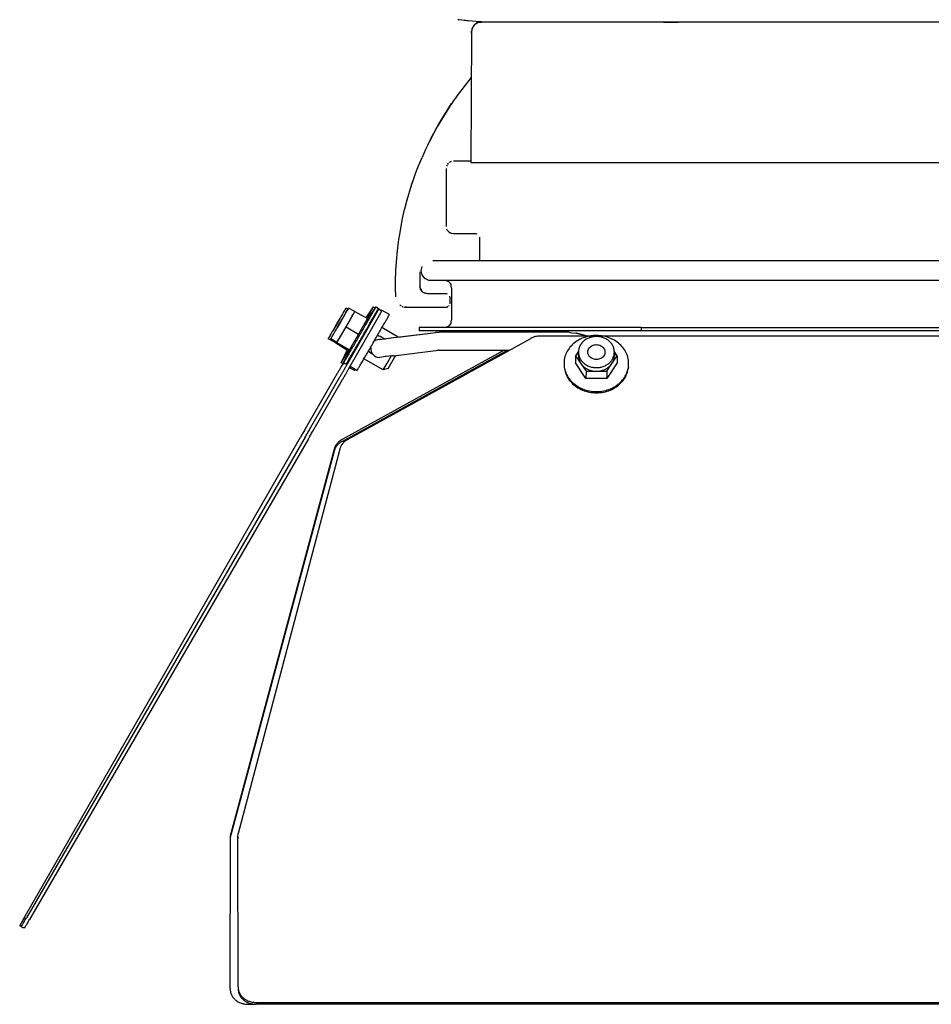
# Model space of a CAD drawing. Header units: millimetres. Extents: x -283 to 284, y -510 to 253.
# Tile 1 of 13: x -283 to -29, y -510 to -236. Entities that reach past the tile are written whole.
import ezdxf

# ---------------------------------------------------------------- set-up
doc = ezdxf.new("R2010")
doc.units = ezdxf.units.MM

msp = doc.modelspace()

# ---------------------------------------------------------------- linework, layer by layer
at = {"color": 7, "linetype": 'Continuous'}
for p, q in [((-161.12, -235.81), (-160.76, -235.93)), ((-159.97, -236.09), (-160.76, -235.93)), ((-159.34, -236.2), (-159.97, -236.09)), ((-158.81, -236.19), (-159.34, -236.2)), ((-158.59, -236.21), (-158.81, -236.19)), ((-158.4, -236.22), (-158.59, -236.21)), ((-158.18, -236.25), (-158.4, -236.22)), ((-156.02, -236.47), (-158.18, -236.25)), ((-156.91, -238.02), (-157.18, -238.75)), ((-156.91, -238.02), (-157.18, -238.75)), ((-157.1, -238.52), (-156.91, -238.02)), ((-157.1, -238.52), (-156.91, -238.02)), ((-156.8, -237.83), (-156.91, -238.02)), ((-156.8, -237.83), (-156.91, -238.02)), ((-156.52, -237.45), (-156.8, -237.83)), ((-156.52, -237.45), (-156.8, -237.83)), ((-156.08, -237.04), (-156.52, -237.45)), ((-156.08, -237.04), (-156.52, -237.45)), ((-156.08, -237.04), (-155.46, -236.76)), ((-155.46, -236.76), (-156.08, -237.04)), ((-156.08, -237.04), (-155.46, -236.76)), ((-155.46, -236.76), (-156.08, -237.04)), ((-155.1, -236.54), (-156.02, -236.47)), ((-155.87, -236.59), (-155.3, -236.6)), ((-154.8, -236.6), (-155.46, -236.76)), ((-154.8, -236.6), (-155.46, -236.76)), ((-154.45, -236.6), (-155.3, -236.6)), ((-155.3, -236.6), (-154.45, -236.6)), ((-154.6, -236.56), (-155.1, -236.54)), ((-19.78, -236.6), (-154.8, -236.6)), ((-19.78, -236.6), (-154.8, -236.6)), ((-154.11, -236.58), (-154.6, -236.56)), ((-153.11, -236.6), (-154.11, -236.58)), ((-103.86, -236.6), (-103.3, -236.59)), ((-103.3, -236.59), (-102.39, -236.59)), ((-102.39, -236.59), (-99.83, -236.6)), ((-157.29, -239.59), (-157.42, -275.6)), ((-157.29, -239.59), (-157.42, -275.6)), ((-157.26, -239.16), (-157.29, -239.59)), ((-157.29, -239.59), (-157.26, -239.16)), ((-157.26, -239.16), (-157.29, -239.59)), ((-157.29, -239.59), (-157.26, -239.16)), ((-157.23, -238.98), (-157.26, -239.16)), ((-157.23, -238.98), (-157.26, -239.16)), ((-157.18, -238.75), (-157.23, -238.98)), ((-157.18, -238.75), (-157.23, -238.98)), ((-161.47, -257.36), (-157.33, -252.06)), ((-161.47, -257.36), (-157.33, -252.06)), ((-166.01, -264.33), (-162.81, -259.27)), ((-162.81, -259.27), (-166.01, -264.33)), ((-167.19, -266.41), (-166.34, -264.9)), ((-166.34, -264.9), (-167.19, -266.41)), ((-166.34, -264.9), (-166.01, -264.33)), ((-166.01, -264.33), (-166.34, -264.9)), ((-168.46, -268.78), (-168.12, -268.13)), ((-168.46, -268.78), (-168.12, -268.13)), ((-168.12, -268.13), (-167.76, -267.46)), ((-168.12, -268.13), (-167.76, -267.46)), ((-167.76, -267.46), (-167.19, -266.41)), ((-167.19, -266.41), (-167.76, -267.46)), ((-169.47, -270.81), (-169.53, -270.94)), ((-169.47, -270.81), (-169.53, -270.94)), ((-169.47, -270.81), (-169.53, -270.94)), ((-169.47, -270.81), (-169.53, -270.94)), ((-168.46, -268.78), (-169.47, -270.81)), ((-168.46, -268.78), (-169.47, -270.81)), ((-172.02, -276.61), (-171.03, -274.24)), ((-172.02, -276.61), (-171.03, -274.24)), ((-164.09, -276.43), (-164.2, -276.68)), ((-164.09, -276.43), (-164.2, -276.68)), ((-164.09, -276.43), (-164.2, -276.68)), ((-164.09, -276.43), (-164.2, -276.68)), ((-163.92, -276.12), (-163.71, -275.89)), ((-163.71, -275.89), (-163.92, -276.12)), ((-163.92, -276.12), (-163.71, -275.89)), ((-163.71, -275.89), (-163.92, -276.12)), ((-163.17, -275.5), (-163.41, -275.64)), ((-163.17, -275.5), (-163.41, -275.64)), ((-162.92, -275.4), (-163.17, -275.5)), ((-157.42, -275.3), (-162.3, -275.3)), ((-157.42, -275.3), (-162.3, -275.3)), ((-157.42, -275.6), (-23.77, -275.6)), ((-157.42, -275.6), (-23.77, -275.6)), ((-173.33, -280.13), (-172.93, -279)), ((-173.33, -280.13), (-172.93, -279)), ((-172.93, -279), (-172.53, -277.94)), ((-172.93, -279), (-172.53, -277.94)), ((-172.53, -277.94), (-172.02, -276.61)), ((-172.53, -277.94), (-172.02, -276.61)), ((-164.3, -277.3), (-164.3, -293.4)), ((-164.3, -277.3), (-164.3, -293.4)), ((-174.54, -283.82), (-173.77, -281.4)), ((-174.54, -283.82), (-173.77, -281.4)), ((-174.54, -283.82), (-173.86, -281.67)), ((-174.54, -283.82), (-173.86, -281.67)), ((-173.86, -281.67), (-173.45, -280.47)), ((-173.86, -281.67), (-173.45, -280.47)), ((-173.77, -281.4), (-173.33, -280.13)), ((-173.77, -281.4), (-173.33, -280.13)), ((-173.45, -280.47), (-173.33, -280.13)), ((-173.45, -280.47), (-173.33, -280.13)), ((-175.24, -286.26), (-174.63, -284.15)), ((-175.24, -286.26), (-174.63, -284.15)), ((-174.63, -284.15), (-174.54, -283.82)), ((-174.63, -284.15), (-174.54, -283.82)), ((-174.63, -284.15), (-174.54, -283.82)), ((-174.63, -284.15), (-174.54, -283.82)), ((-175.81, -288.49), (-175.29, -286.44)), ((-175.81, -288.49), (-175.29, -286.44)), ((-175.29, -286.44), (-175.24, -286.26)), ((-175.29, -286.44), (-175.24, -286.26)), ((-176.44, -291.24), (-175.87, -288.72)), ((-176.44, -291.24), (-175.87, -288.72)), ((-175.87, -288.72), (-175.81, -288.49)), ((-175.87, -288.72), (-175.81, -288.49)), ((-175.87, -288.72), (-175.81, -288.49)), ((-175.87, -288.72), (-175.81, -288.49)), ((-177.34, -296.12), (-176.44, -291.24)), ((-177.34, -296.12), (-176.44, -291.24)), ((-163.92, -294.58), (-164.15, -294.16)), ((-163.92, -294.58), (-164.15, -294.16)), ((-163.48, -295.02), (-163.07, -295.24)), ((-163.48, -295.02), (-163.07, -295.24)), ((-163.07, -295.24), (-162.92, -295.3)), ((-163.07, -295.24), (-162.92, -295.3)), ((-162.92, -295.3), (-162.3, -295.4)), ((-162.92, -295.3), (-162.3, -295.4)), ((-162.3, -295.4), (-156.1, -295.4)), ((-162.3, -295.4), (-156.1, -295.4)), ((-156.1, -295.4), (-155.81, -295.44)), ((-156.1, -295.4), (-155.81, -295.44)), ((-156.1, -295.4), (-155.81, -295.44)), ((-156.1, -295.4), (-155.81, -295.44)), ((-177.69, -298.57), (-177.49, -297.1)), ((-177.69, -298.57), (-177.49, -297.1)), ((-177.49, -297.1), (-177.34, -296.12)), ((-177.49, -297.1), (-177.34, -296.12)), ((-155.1, -296.4), (-155.1, -303)), ((-155.1, -296.4), (-155.1, -303)), ((-178.16, -303.26), (-177.96, -301.01)), ((-178.16, -303.26), (-177.96, -301.01)), ((-177.96, -301.01), (-177.69, -298.57)), ((-177.96, -301.01), (-177.69, -298.57)), ((-178.3, -305.62), (-178.17, -303.43)), ((-178.3, -305.62), (-178.17, -303.43)), ((-178.17, -303.43), (-178.16, -303.26)), ((-178.17, -303.43), (-178.16, -303.26)), ((-18.71, -302.98), (-168.05, -302.98)), ((-178.39, -308.24), (-178.31, -305.84)), ((-178.39, -308.24), (-178.31, -305.84)), ((-178.31, -305.84), (-178.3, -305.62)), ((-178.31, -305.84), (-178.3, -305.62)), ((-171.6, -306), (-171.6, -310.1)), ((-171.6, -306), (-171.6, -310.1)), ((-171.3, -305.73), (-171.03, -304.54)), ((-171.03, -306.92), (-171.3, -305.73)), ((-178.4, -309.34), (-178.39, -308.24)), ((-178.4, -309.34), (-178.39, -308.24)), ((-178.4, -310.63), (-178.4, -309.34)), ((-178.4, -310.63), (-178.4, -309.34)), ((-170.26, -307.88), (-171.03, -306.92)), ((-169.16, -308.41), (-170.26, -307.88)), ((-168.55, -308.48), (-169.16, -308.41)), ((-18.71, -308.48), (-168.55, -308.48)), ((-164.03, -308.63), (-164.47, -308.5)), ((-163.57, -308.83), (-164.03, -308.63)), ((-163.13, -309.31), (-163.57, -308.83)), ((-162.94, -309.55), (-163.13, -309.31)), ((-178.35, -313), (-178.4, -310.63)), ((-178.35, -313), (-178.4, -310.63)), ((-171.6, -310.1), (-171.51, -310.68)), ((-171.5, -310.72), (-171.6, -310.1)), ((-171.51, -310.68), (-171.22, -311.28)), ((-171.44, -310.87), (-171.5, -310.72)), ((-171.44, -310.87), (-171.33, -311.08)), ((-171.22, -311.28), (-171.44, -310.87)), ((-171.33, -311.08), (-171.44, -310.87)), ((-171.01, -311.51), (-171.22, -311.28)), ((-171.01, -311.51), (-171.22, -311.28)), ((-170.71, -311.76), (-171.01, -311.51)), ((-170.71, -311.76), (-171.01, -311.51)), ((-170.18, -312.01), (-170.71, -311.76)), ((-170.37, -311.95), (-170.71, -311.76)), ((-170.18, -312.01), (-170.71, -311.76)), ((-170.37, -311.95), (-170.71, -311.76)), ((-170.18, -312.01), (-170.37, -311.95)), ((-170.18, -312.01), (-170.37, -311.95)), ((-169.99, -312.06), (-170.18, -312.01)), ((-169.99, -312.06), (-170.18, -312.01)), ((-169.6, -312.1), (-169.99, -312.06)), ((-169.6, -312.1), (-169.99, -312.06)), ((-169.6, -312.1), (-164.3, -312.1)), ((-169.6, -312.1), (-164.3, -312.1)), ((-164.3, -312.1), (-164.01, -312.14)), ((-164.3, -312.1), (-164.01, -312.14)), ((-162.89, -309.99), (-162.94, -309.55)), ((-162.8, -310.48), (-162.89, -309.99)), ((-162.8, -310.48), (-162.8, -319.48)), ((-163.3, -313.1), (-163.34, -312.81)), ((-163.3, -313.1), (-163.34, -312.81)), ((-163.3, -313.1), (-163.3, -314.9)), ((-163.3, -313.1), (-163.3, -314.9)), ((-191.6, -316.33), (-192.18, -316.15)), ((-189.68, -317.03), (-191.48, -316.15)), ((-190.92, -319.19), (-189.68, -317.03)), ((-189.68, -317.03), (-186.21, -319.03)), ((-187.05, -320.48), (-183.83, -315.79)), ((-186.6, -318.81), (-184.53, -315.79)), ((-184.53, -315.79), (-184.06, -316.11)), ((-183.83, -315.79), (-183.17, -316.24)), ((-183.02, -316.36), (-183.24, -316.36)), ((-183.02, -316.36), (-182.21, -316.97)), ((-180.11, -317.94), (-182.28, -316.69)), ((-177.24, -315.23), (-177.03, -315.38)), ((-177.24, -315.23), (-177.03, -315.38)), ((-177.03, -315.38), (-176.85, -315.48)), ((-177.03, -315.38), (-176.85, -315.48)), ((-176.51, -315.66), (-176.37, -315.72)), ((-176.51, -315.66), (-176.37, -315.72)), ((-176.23, -315.77), (-175.95, -315.84)), ((-176.23, -315.77), (-175.95, -315.84)), ((-175.95, -315.84), (-175.76, -315.87)), ((-175.95, -315.84), (-175.76, -315.87)), ((-175.76, -315.87), (-175.35, -315.9)), ((-175.35, -315.9), (-175.76, -315.87)), ((-175.76, -315.87), (-175.35, -315.9)), ((-175.35, -315.9), (-175.76, -315.87)), ((-175.35, -315.9), (-164.3, -315.9)), ((-175.35, -315.9), (-164.3, -315.9)), ((-164.3, -315.9), (-164.01, -315.86)), ((-164.3, -315.9), (-164.01, -315.86)), ((-163.74, -315.73), (-164.01, -315.86)), ((-163.74, -315.73), (-164.01, -315.86)), ((-163.47, -315.46), (-163.38, -315.28)), ((-163.47, -315.46), (-163.38, -315.28)), ((-183.74, -317.63), (-192.21, -332.41)), ((-192.16, -321.36), (-190.92, -319.19)), ((-191.34, -332.91), (-182.87, -318.13)), ((-186.21, -319.03), (-188.7, -323.36)), ((-186.34, -318.96), (-185.83, -318.07)), ((-162.94, -320.41), (-162.89, -319.97)), ((-162.89, -319.97), (-162.8, -319.48)), ((-193.42, -323.52), (-192.16, -321.36)), ((-192.16, -321.36), (-188.7, -323.36)), ((-177.63, -324.19), (-182.18, -321.56)), ((-179.61, -324.44), (-167.17, -322.92)), ((-177.63, -324.19), (-167.17, -322.92)), ((-110.06, -321.48), (-171.8, -321.48)), ((-171.8, -321.48), (-171.8, -322.48)), ((-110.06, -322.48), (-171.8, -322.48)), ((-166.58, -322.93), (-167.17, -322.92)), ((-166.23, -322.86), (-166.58, -322.93)), ((-130.14, -322.85), (-166.23, -322.86)), ((-164.77, -321.48), (-164.47, -321.47)), ((-164.47, -321.47), (-163.57, -321.13)), ((-163.57, -321.13), (-162.94, -320.41)), ((-130.14, -322.85), (-129.4, -322.99)), ((-129.4, -322.99), (-128.05, -323.12)), ((-110.06, -321.48), (-110.06, -322.48)), ((-110.06, -321.48), (111.46, -321.48)), ((111.46, -322.48), (-110.06, -322.48)), ((-195.32, -325.58), (-197.12, -324.69)), ((-194.69, -325.69), (-196.42, -324.69)), ((-195.32, -325.58), (-195.2, -325.39)), ((-195.32, -325.58), (-195.2, -325.39)), ((-195.32, -325.58), (-191.91, -327.69)), ((-195.32, -325.58), (-191.91, -327.69)), ((-194.69, -325.69), (-193.42, -323.52)), ((-194.69, -325.69), (-191.21, -327.69)), ((-194.69, -325.69), (-191.21, -327.69)), ((-191.73, -352.7), (-140.82, -324.57)), ((-188.7, -323.36), (-191.21, -327.69)), ((-183.44, -323.75), (-183.09, -323.81)), ((-183.09, -323.81), (-183.44, -323.75)), ((-183.09, -323.81), (-182.51, -323.9)), ((-182.45, -324.08), (-183.09, -323.81)), ((-182.79, -324.87), (-181.59, -324.72)), ((-182.32, -324.89), (-182.79, -324.87)), ((-182.51, -323.9), (-182.45, -324.08)), ((-181.5, -324.63), (-182.45, -324.08)), ((-181.5, -324.63), (-182.45, -324.08)), ((-181.59, -324.72), (-180.3, -324.53)), ((-181.5, -324.63), (-181.22, -324.67)), ((-180.3, -324.53), (-179.61, -324.44)), ((-179.78, -324.47), (-179.61, -324.44)), ((-123.81, -323.89), (-138.13, -323.89)), ((-128.05, -323.12), (-125.05, -323.89)), ((-125.05, -323.89), (-128.05, -323.12)), ((-125.11, -323.88), (-124.01, -323.75)), ((-124.01, -323.75), (-123.3, -323.83)), ((124.19, -323.89), (-121.37, -323.89)), ((-193.53, -331.38), (-191.65, -327.45)), ((-148.2, -327.85), (-193.28, -352.7)), ((-193.27, -353.2), (-147.29, -327.85)), ((-192.84, -331.38), (-190.38, -326.25)), ((-192.19, -329.09), (-191.34, -327.63)), ((-191.74, -327.4), (-191.91, -327.69)), ((-185.69, -328.31), (-185.92, -328.04)), ((-185.14, -328.73), (-185.69, -328.31)), ((-185.29, -327.13), (-185.24, -326.87)), ((-179, -329.4), (-166.49, -327.85)), ((-166.72, -327.7), (-166.16, -327.85)), ((-166.3, -327.86), (-166.49, -327.85)), ((-166.16, -327.85), (-166.3, -327.86)), ((-166.16, -327.85), (-146.76, -327.85)), ((-127.49, -328.09), (-128.33, -329.36)), ((-127.56, -329.33), (-127.55, -328.36)), ((-116.78, -329.36), (-117.61, -328.12)), ((-117.55, -328.4), (-117.56, -329.4)), ((-181.84, -333.31), (-187.18, -330.22)), ((-184.66, -329.01), (-185.14, -328.73)), ((-182.19, -329.75), (-182.76, -329.84)), ((-181.32, -329.62), (-182.19, -329.75)), ((-181, -329.6), (-181.32, -329.62)), ((-179.56, -329.42), (-181, -329.6)), ((-180.86, -331.63), (-179.63, -329.5)), ((-180.47, -332.94), (-178.71, -329.89)), ((-179.25, -329.41), (-179.56, -329.42)), ((-179, -329.4), (-179.25, -329.41)), ((-178.71, -329.89), (-178.35, -329.27)), ((-128.33, -329.36), (-128.34, -331.36)), ((-128.33, -329.36), (-126.88, -331.53)), ((-118.22, -331.53), (-116.78, -329.36)), ((-116.78, -329.36), (-116.8, -331.36)), ((-192.81, -331.72), (-193.53, -331.38)), ((-193.05, -331.61), (-193.52, -332.41)), ((-192.12, -331.72), (-192.84, -331.38)), ((-189.81, -333.52), (-191.23, -332.71)), ((-189.12, -333.52), (-191.05, -332.41)), ((-181.84, -333.31), (-180.86, -331.63)), ((-180.47, -332.94), (-181.84, -333.31)), ((-131.5, -332.52), (-131.44, -332.91)), ((-125.45, -335.69), (-128.34, -331.36)), ((-126.88, -331.53), (-125.43, -333.69)), ((-125.43, -333.69), (-125.45, -335.69)), ((-125.43, -333.69), (-122.55, -333.69)), ((-122.55, -333.69), (-119.66, -333.69)), ((-116.8, -331.36), (-119.67, -335.69)), ((-119.66, -333.69), (-119.67, -335.69)), ((-119.66, -333.69), (-118.22, -331.53)), ((-113.66, -332.64), (-113.72, -333.03)), ((-195.29, -335.47), (-203.6, -349.86)), ((-202.28, -349.86), (-193.97, -335.47)), ((-201.41, -350.36), (-193.1, -335.97)), ((-119.67, -335.69), (-125.45, -335.69)), ((-281.65, -485.63), (-204.82, -351.99)), ((-203.51, -351.99), (-281, -485.63)), ((-202.64, -352.49), (-280.14, -486.13)), ((-195.47, -355.37), (-224.19, -462.2)), ((-195.47, -355.87), (-224.18, -462.7)), ((-193.91, -355.37), (-222.15, -462.2)), ((-224.32, -463.18), (-224.19, -462.2)), ((-222.28, -463.18), (-222.15, -462.2)), ((-224.41, -505.39), (-224.31, -463.68)), ((-224.31, -463.68), (-224.18, -462.7)), ((-222.19, -504.89), (-222.28, -463.18)), ((-222.28, -463.18), (-222.28, -463.68)), ((-282.29, -487.83), (-282.9, -487.83)), ((-282.9, -487.83), (-282.03, -488.33)), ((-282.03, -488.33), (-281.42, -488.33)), ((-224.41, -505.39), (-224.41, -504.89)), ((-217.18, -509.22), (220.82, -509.22)), ((-219.41, -509.72), (-217.18, -509.72)), ((220.81, -509.72), (-217.18, -509.72))]:
    msp.add_line(p, q, dxfattribs=at)
for centre, radius, start, end in [((-88.4, -309.9), 90, 144.2857, 156.6585), ((-88.4, -309.9), 90, 144.2857, 156.6585), ((-162.3, -277.3), 2, 108.0005, 115.7146), ((-162.3, -277.3), 2, 108.0005, 115.7146), ((-162.3, -293.4), 2, 215.9998, 251.9999), ((-162.3, -293.4), 2, 215.9998, 251.9999), ((-182.8, -327.35), 2.5, 78.9677, 126.9676), ((-182.8, -327.35), 2.5, 174.9684, 270.9678)]:
    msp.add_arc(centre, radius, start, end, dxfattribs=at)
for points, knots in [([(-192.18, -316.15), (-192.18, -316.16), (-192.23, -316.24), (-192.37, -316.49), (-192.67, -316.98), (-193.08, -317.68), (-193.56, -318.49), (-194.05, -319.39), (-194.6, -320.34), (-195.17, -321.29), (-195.69, -322.2), (-196.16, -323.01), (-196.55, -323.68), (-196.84, -324.19), (-197.02, -324.51), (-197.1, -324.65), (-197.12, -324.69)], [0, 0, 0, 0, 0.033091, 0.264731, 0.885621, 1.748377, 2.691267, 3.713316, 4.830396, 5.977105, 7.033498, 7.981228, 8.77281, 9.368588, 9.738658, 9.864191, 9.864191, 9.864191, 9.864191]), ([(-191.48, -316.15), (-191.49, -316.16), (-191.53, -316.24), (-191.68, -316.49), (-191.97, -316.98), (-192.39, -317.68), (-192.86, -318.49), (-193.35, -319.39), (-193.91, -320.34), (-194.48, -321.29), (-195, -322.2), (-195.46, -323.01), (-195.85, -323.68), (-196.14, -324.19), (-196.32, -324.51), (-196.4, -324.65), (-196.42, -324.69)], [0, 0, 0, 0, 0.033089, 0.264708, 0.885693, 1.748553, 2.691413, 3.713383, 4.830427, 5.977136, 7.033493, 7.981199, 8.772775, 9.368567, 9.738668, 9.864219, 9.864219, 9.864219, 9.864219]), ([(-195.68, -322.24), (-195.52, -321.96), (-195.2, -321.4), (-194.71, -320.55), (-194.21, -319.69), (-193.73, -318.86), (-193.29, -318.09), (-192.9, -317.41), (-192.58, -316.85), (-192.35, -316.45), (-192.23, -316.24), (-192.18, -316.16), (-192.18, -316.15)], [0, 0, 0, 0, 0.947803, 1.944852, 2.950667, 3.92441, 4.826547, 5.620449, 6.273883, 6.760321, 6.99196, 7.025052, 7.025052, 7.025052, 7.025052]), ([(-194.99, -322.24), (-194.83, -321.96), (-194.5, -321.4), (-194.01, -320.55), (-193.52, -319.69), (-193.04, -318.86), (-192.59, -318.09), (-192.2, -317.41), (-191.88, -316.85), (-191.66, -316.45), (-191.53, -316.24), (-191.49, -316.16), (-191.48, -316.15)], [0, 0, 0, 0, 0.947832, 1.944913, 2.950758, 3.924525, 4.826676, 5.620581, 6.274005, 6.760418, 6.992037, 7.025126, 7.025126, 7.025126, 7.025126]), ([(-192.84, -331.38), (-192.81, -331.33), (-192.69, -331.13), (-192.43, -330.7), (-192.02, -329.99), (-191.46, -329.03), (-190.78, -327.87), (-190.01, -326.54), (-189.18, -325.1), (-188.31, -323.6), (-187.44, -322.09), (-186.61, -320.65), (-185.85, -319.32), (-185.18, -318.15), (-184.63, -317.19), (-184.22, -316.48), (-183.97, -316.04), (-183.86, -315.84), (-183.83, -315.79)], [0, 0, 0, 0, 0.173262, 0.685878, 1.517831, 2.637278, 4.00121, 5.55722, 7.24552, 9.00124, 10.756917, 12.445092, 14.000898, 15.364556, 16.48367, 17.315241, 17.827323, 18.000236, 18.000236, 18.000236, 18.000236]), ([(-192.12, -331.72), (-192.09, -331.67), (-191.97, -331.48), (-191.71, -331.05), (-191.3, -330.34), (-190.75, -329.4), (-190.08, -328.24), (-189.31, -326.92), (-188.48, -325.49), (-187.62, -324), (-186.76, -322.51), (-185.93, -321.07), (-185.17, -319.75), (-184.51, -318.59), (-183.96, -317.64), (-183.56, -316.93), (-183.31, -316.49), (-183.2, -316.29), (-183.17, -316.24)], [0, 0, 0, 0, 0.171961, 0.680844, 1.506868, 2.618397, 3.972736, 5.51786, 7.194415, 8.937998, 10.681632, 12.358335, 13.903699, 15.258361, 16.370283, 17.196755, 17.705965, 17.878002, 17.878002, 17.878002, 17.878002]), ([(-190.92, -319.19), (-190.8, -318.99), (-190.58, -318.61), (-190.28, -318.08), (-190.03, -317.63), (-189.84, -317.3), (-189.72, -317.11), (-189.68, -317.04), (-189.68, -317.03)], [0, 0, 0, 0, 0.711676, 1.325895, 1.830775, 2.244775, 2.465673, 2.49723, 2.49723, 2.49723, 2.49723]), ([(-185.83, -318.07), (-185.64, -317.75), (-185.32, -317.19), (-184.92, -316.48), (-184.67, -316.04), (-184.56, -315.84), (-184.53, -315.79)], [0, 0, 0, 0, 1.114226, 1.942023, 2.451736, 2.623846, 2.623846, 2.623846, 2.623846]), ([(-183.74, -317.63), (-183.63, -317.45), (-183.44, -317.12), (-183.21, -316.7), (-183.08, -316.46), (-183.03, -316.37), (-183.02, -316.36)], [0, 0, 0, 0, 0.628287, 1.144177, 1.418526, 1.457718, 1.457718, 1.457718, 1.457718]), ([(-182.87, -318.13), (-182.77, -317.95), (-182.59, -317.64), (-182.38, -317.26), (-182.26, -317.05), (-182.22, -316.98), (-182.21, -316.97)], [0, 0, 0, 0, 0.62036, 1.080755, 1.299605, 1.330869, 1.330869, 1.330869, 1.330869]), ([(-193.41, -318.29), (-193.41, -318.3), (-193.46, -318.38), (-193.59, -318.57), (-193.79, -318.91), (-194.04, -319.34), (-194.3, -319.82), (-194.61, -320.34), (-194.92, -320.88), (-195.18, -321.39), (-195.43, -321.77), (-195.63, -322.11), (-195.73, -322.3), (-195.96, -322.64), (-195.73, -322.3), (-195.63, -322.11), (-195.43, -321.77), (-195.18, -321.39), (-194.92, -320.88), (-194.61, -320.34), (-194.3, -319.82), (-194.04, -319.34), (-193.79, -318.91), (-193.59, -318.57), (-193.46, -318.38), (-193.41, -318.3), (-193.41, -318.29)], [0, 0, 0, 0, 0.034525, 0.276201, 0.706808, 1.202598, 1.758526, 2.356931, 3.020306, 3.617293, 4.073006, 4.399001, 4.721736, 4.926288, 5.130841, 5.453576, 5.779571, 6.235284, 6.83227, 7.495646, 8.094051, 8.649979, 9.145769, 9.576376, 9.818052, 9.852577, 9.852577, 9.852577, 9.852577]), ([(-192.71, -318.29), (-192.71, -318.3), (-192.77, -318.38), (-192.9, -318.57), (-193.09, -318.91), (-193.34, -319.34), (-193.6, -319.82), (-193.91, -320.34), (-194.22, -320.88), (-194.48, -321.39), (-194.73, -321.77), (-194.93, -322.11), (-195.03, -322.3), (-195.26, -322.64), (-195.03, -322.3), (-194.93, -322.11), (-194.73, -321.77), (-194.48, -321.39), (-194.22, -320.88), (-193.91, -320.34), (-193.6, -319.82), (-193.34, -319.34), (-193.09, -318.91), (-192.9, -318.57), (-192.77, -318.38), (-192.71, -318.3), (-192.71, -318.29)], [0, 0, 0, 0, 0.034537, 0.276299, 0.706958, 1.202725, 1.758617, 2.35701, 3.020403, 3.617391, 4.073093, 4.399094, 4.721814, 4.926324, 5.130835, 5.453555, 5.779556, 6.235257, 6.832245, 7.495639, 8.094032, 8.649923, 9.145691, 9.576349, 9.818111, 9.852648, 9.852648, 9.852648, 9.852648]), ([(-193.42, -323.52), (-193.29, -323.3), (-193.02, -322.83), (-192.6, -322.1), (-192.17, -321.36), (-191.74, -320.62), (-191.32, -319.89), (-191.05, -319.42), (-190.92, -319.19)], [0, 0, 0, 0, 0.790607, 1.6329, 2.501285, 3.369379, 4.210803, 4.999993, 4.999993, 4.999993, 4.999993]), ([(-189.12, -333.52), (-189.09, -333.48), (-188.97, -333.28), (-188.71, -332.85), (-188.29, -332.14), (-187.74, -331.18), (-187.06, -330.02), (-186.29, -328.69), (-185.46, -327.25), (-184.59, -325.75), (-183.72, -324.25), (-182.89, -322.8), (-182.13, -321.47), (-181.46, -320.3), (-180.91, -319.34), (-180.5, -318.63), (-180.25, -318.19), (-180.14, -317.99), (-180.11, -317.94)], [0, 0, 0, 0, 0.173249, 0.685784, 1.517562, 2.636767, 4.000411, 5.556112, 7.24411, 8.999564, 10.755039, 12.443103, 13.998909, 15.362696, 16.482075, 17.314052, 17.826611, 17.999765, 17.999765, 17.999765, 17.999765]), ([(-197.12, -324.69), (-197.1, -324.66), (-197.04, -324.55), (-196.91, -324.34), (-196.72, -324), (-196.44, -323.52), (-196.08, -322.92), (-195.82, -322.47), (-195.68, -322.24)], [0, 0, 0, 0, 0.110092, 0.372154, 0.731819, 1.293189, 2.031029, 2.838937, 2.838937, 2.838937, 2.838937]), ([(-196.42, -324.69), (-196.4, -324.66), (-196.34, -324.55), (-196.21, -324.34), (-196.02, -324), (-195.74, -323.52), (-195.38, -322.92), (-195.12, -322.47), (-194.99, -322.24)], [0, 0, 0, 0, 0.110097, 0.372104, 0.731786, 1.29317, 2.030954, 2.83889, 2.83889, 2.83889, 2.83889]), ([(-194.69, -325.69), (-194.68, -325.68), (-194.64, -325.61), (-194.52, -325.42), (-194.33, -325.09), (-194.07, -324.64), (-193.76, -324.11), (-193.54, -323.73), (-193.42, -323.52)], [0, 0, 0, 0, 0.031589, 0.252711, 0.668214, 1.176016, 1.793488, 2.508388, 2.508388, 2.508388, 2.508388]), ([(-138.13, -323.89), (-138.37, -323.9), (-138.84, -323.92), (-139.53, -324.05), (-140.2, -324.26), (-140.61, -324.47), (-140.82, -324.57)], [0, 0, 0, 0, 0.7079, 1.4121, 2.109338, 2.796818, 2.796818, 2.796818, 2.796818]), ([(-113.66, -332.64), (-113.61, -332.08), (-113.51, -330.97), (-113.88, -329.32), (-114.63, -327.77), (-115.73, -326.4), (-117.14, -325.26), (-118.8, -324.41), (-120.61, -323.88), (-122.52, -323.69), (-124.42, -323.86), (-126.25, -324.36), (-127.91, -325.19), (-129.34, -326.31), (-130.46, -327.67), (-131.23, -329.2), (-131.62, -330.85), (-131.54, -331.96), (-131.5, -332.52)], [0, 0, 0, 0, 1.656518, 3.322351, 5.01999, 6.765235, 8.564522, 10.414501, 12.303367, 14.213246, 16.123125, 18.011991, 19.86197, 21.661257, 23.406501, 25.10414, 26.769973, 28.426491, 28.426491, 28.426491, 28.426491]), ([(-128.05, -323.12), (-128.06, -323.12), (-128.12, -323.11), (-128.18, -323.1), (-128.23, -323.09)], [0, 0, 0, 0, 0.0229537, 0.1836298, 0.1836298, 0.1836298, 0.1836298]), ([(-117.55, -328.4), (-117.57, -328.07), (-117.62, -327.42), (-118, -326.49), (-118.6, -325.65), (-119.4, -324.96), (-120.35, -324.44), (-121.41, -324.11), (-122.52, -324), (-123.64, -324.1), (-124.7, -324.41), (-125.66, -324.92), (-126.46, -325.6), (-127.07, -326.43), (-127.47, -327.36), (-127.52, -328.03), (-127.55, -328.36)], [0, 0, 0, 0, 0.971658, 1.958764, 2.973114, 4.020443, 5.099744, 6.204016, 7.321906, 8.439795, 9.544068, 10.623369, 11.670698, 12.685048, 13.676011, 14.676576, 14.676576, 14.676576, 14.676576]), ([(-127.55, -328.36), (-127.52, -328.69), (-127.47, -329.34), (-127.08, -330.26), (-126.48, -331.09), (-125.68, -331.78), (-124.73, -332.3), (-123.67, -332.62), (-122.56, -332.73), (-121.45, -332.62), (-120.39, -332.31), (-119.43, -331.8), (-118.63, -331.12), (-118.03, -330.29), (-117.63, -329.37), (-117.58, -328.72), (-117.55, -328.4)], [0, 0, 0, 0, 0.969561, 1.954942, 2.967696, 4.013329, 5.090675, 6.192662, 7.307949, 8.422997, 9.524306, 10.600649, 11.645135, 12.656818, 13.641434, 14.610711, 14.610711, 14.610711, 14.610711]), ([(-120.16, -328.38), (-120.18, -328.2), (-120.21, -327.83), (-120.46, -327.32), (-120.84, -326.89), (-121.34, -326.56), (-121.92, -326.35), (-122.54, -326.27), (-123.16, -326.34), (-123.74, -326.54), (-124.24, -326.87), (-124.63, -327.29), (-124.88, -327.8), (-124.96, -328.35), (-124.88, -328.89), (-124.64, -329.4), (-124.26, -329.84), (-123.76, -330.17), (-123.18, -330.38), (-122.56, -330.45), (-121.94, -330.39), (-121.36, -330.18), (-120.86, -329.86), (-120.47, -329.43), (-120.21, -328.92), (-120.18, -328.56), (-120.16, -328.38)], [0, 0, 0, 0, 0.541076, 1.093634, 1.665537, 2.258992, 2.870499, 3.492189, 4.113879, 4.725386, 5.318841, 5.890744, 6.443302, 6.984378, 7.525454, 8.078012, 8.649915, 9.24337, 9.854877, 10.476567, 11.098257, 11.709764, 12.303219, 12.875122, 13.42768, 13.968756, 13.968756, 13.968756, 13.968756]), ([(-193.53, -331.38), (-193.5, -331.33), (-193.38, -331.13), (-193.12, -330.69), (-192.71, -329.98), (-192.38, -329.42), (-192.19, -329.09)], [0, 0, 0, 0, 0.174062, 0.688956, 1.524446, 2.64843, 2.64843, 2.64843, 2.64843]), ([(-127.56, -329.33), (-127.55, -329.52), (-127.53, -329.91), (-127.4, -330.47), (-127.19, -331.02), (-126.98, -331.36), (-126.88, -331.53)], [0, 0, 0, 0, 0.575137, 1.153593, 1.738399, 2.332056, 2.332056, 2.332056, 2.332056]), ([(-118.22, -331.53), (-118.12, -331.36), (-117.92, -331.04), (-117.72, -330.5), (-117.58, -329.96), (-117.56, -329.58), (-117.56, -329.4)], [0, 0, 0, 0, 0.575519, 1.142871, 1.704387, 2.262862, 2.262862, 2.262862, 2.262862]), ([(-193.52, -332.41), (-193.64, -332.63), (-193.92, -333.1), (-194.34, -333.84), (-194.81, -334.64), (-195.13, -335.19), (-195.29, -335.47)], [0, 0, 0, 0, 0.758881, 1.624203, 2.562715, 3.538349, 3.538349, 3.538349, 3.538349]), ([(-193.97, -335.47), (-193.81, -335.19), (-193.49, -334.64), (-193.03, -333.84), (-192.6, -333.1), (-192.33, -332.63), (-192.21, -332.41)], [0, 0, 0, 0, 0.975265, 1.912682, 2.776227, 3.532715, 3.532715, 3.532715, 3.532715]), ([(-193.1, -335.97), (-192.94, -335.69), (-192.62, -335.14), (-192.16, -334.34), (-191.74, -333.6), (-191.47, -333.13), (-191.34, -332.91)], [0, 0, 0, 0, 0.975265, 1.912682, 2.776227, 3.532715, 3.532715, 3.532715, 3.532715]), ([(-131.5, -332.52), (-131.37, -333.09), (-131.11, -334.25), (-130.17, -335.82), (-128.9, -337.17), (-127.3, -338.24), (-125.48, -338.99), (-123.52, -339.36), (-121.51, -339.35), (-119.56, -338.96), (-117.73, -338.22), (-116.7, -337.44), (-116.19, -337.06)], [0, 0, 0, 0, 1.752393, 3.545696, 5.394869, 7.303148, 9.262407, 11.255477, 13.259533, 15.24997, 17.204394, 19.106466, 19.106466, 19.106466, 19.106466]), ([(-131.44, -332.91), (-131.31, -333.48), (-131.05, -334.63), (-130.12, -336.19), (-128.86, -337.53), (-127.27, -338.6), (-125.46, -339.33), (-123.51, -339.71), (-121.52, -339.7), (-119.58, -339.31), (-117.76, -338.58), (-116.74, -337.8), (-116.24, -337.42)], [0, 0, 0, 0, 1.74055, 3.521733, 5.358408, 7.25379, 9.199809, 11.179409, 13.169921, 15.146905, 17.088121, 18.977337, 18.977337, 18.977337, 18.977337]), ([(-126.88, -331.53), (-126.72, -331.74), (-126.4, -332.17), (-125.77, -332.7), (-125.05, -333.14), (-124.26, -333.45), (-123.42, -333.65), (-122.84, -333.68), (-122.55, -333.69)], [0, 0, 0, 0, 0.795963, 1.612123, 2.447888, 3.300417, 4.165062, 5.035931, 5.035931, 5.035931, 5.035931]), ([(-122.55, -333.69), (-122.26, -333.68), (-121.68, -333.65), (-120.83, -333.45), (-120.04, -333.14), (-119.33, -332.7), (-118.7, -332.17), (-118.38, -331.74), (-118.22, -331.53)], [0, 0, 0, 0, 0.870577, 1.734377, 2.585592, 3.419712, 4.23408, 5.028316, 5.028316, 5.028316, 5.028316]), ([(-116.24, -337.42), (-115.92, -337.11), (-115.28, -336.51), (-114.54, -335.43), (-113.99, -334.27), (-113.81, -333.44), (-113.72, -333.03)], [0, 0, 0, 0, 1.330297, 2.630721, 3.905603, 5.162244, 5.162244, 5.162244, 5.162244]), ([(-116.19, -337.06), (-115.87, -336.75), (-115.23, -336.14), (-114.49, -335.05), (-113.93, -333.88), (-113.75, -333.05), (-113.66, -332.64)], [0, 0, 0, 0, 1.339357, 2.648636, 3.9322, 5.197399, 5.197399, 5.197399, 5.197399]), ([(-203.6, -349.86), (-203.7, -350.05), (-203.92, -350.41), (-204.23, -350.96), (-204.53, -351.48), (-204.73, -351.83), (-204.82, -351.99)], [0, 0, 0, 0, 0.641734, 1.272691, 1.882431, 2.460867, 2.460867, 2.460867, 2.460867]), ([(-203.51, -351.99), (-203.41, -351.83), (-203.21, -351.48), (-202.91, -350.96), (-202.6, -350.41), (-202.38, -350.05), (-202.28, -349.86)], [0, 0, 0, 0, 0.579514, 1.190037, 1.821469, 2.463362, 2.463362, 2.463362, 2.463362]), ([(-202.64, -352.49), (-202.55, -352.33), (-202.35, -351.98), (-202.04, -351.46), (-201.73, -350.91), (-201.52, -350.55), (-201.41, -350.36)], [0, 0, 0, 0, 0.579514, 1.190037, 1.821469, 2.463362, 2.463362, 2.463362, 2.463362]), ([(-193.28, -352.7), (-193.54, -352.86), (-194.06, -353.18), (-194.69, -353.82), (-195.19, -354.55), (-195.38, -355.1), (-195.47, -355.37)], [0, 0, 0, 0, 0.923058, 1.821281, 2.695266, 3.549418, 3.549418, 3.549418, 3.549418]), ([(-191.73, -352.7), (-192, -352.86), (-192.51, -353.18), (-193.14, -353.82), (-193.64, -354.55), (-193.82, -355.1), (-193.91, -355.37)], [0, 0, 0, 0, 0.921155, 1.817385, 2.689588, 3.542462, 3.542462, 3.542462, 3.542462]), ([(-193.27, -353.2), (-193.54, -353.36), (-194.05, -353.68), (-194.69, -354.32), (-195.19, -355.05), (-195.37, -355.6), (-195.47, -355.87)], [0, 0, 0, 0, 0.923058, 1.821281, 2.695266, 3.549418, 3.549418, 3.549418, 3.549418]), ([(-281.65, -485.63), (-281.77, -485.84), (-281.99, -486.23), (-282.3, -486.77), (-282.56, -487.22), (-282.74, -487.55), (-282.85, -487.75), (-282.89, -487.82), (-282.9, -487.83)], [0, 0, 0, 0, 0.722923, 1.347198, 1.859887, 2.277083, 2.498008, 2.529569, 2.529569, 2.529569, 2.529569]), ([(-282.29, -487.83), (-282.28, -487.82), (-282.24, -487.75), (-282.12, -487.56), (-281.93, -487.22), (-281.66, -486.77), (-281.35, -486.23), (-281.12, -485.84), (-281, -485.63)], [0, 0, 0, 0, 0.032108, 0.256864, 0.679091, 1.194821, 1.821471, 2.546312, 2.546312, 2.546312, 2.546312]), ([(-281.42, -488.33), (-281.42, -488.32), (-281.37, -488.25), (-281.26, -488.06), (-281.06, -487.72), (-280.8, -487.27), (-280.48, -486.73), (-280.26, -486.34), (-280.14, -486.13)], [0, 0, 0, 0, 0.032108, 0.256864, 0.679091, 1.194821, 1.821471, 2.546312, 2.546312, 2.546312, 2.546312]), ([(-224.41, -505.39), (-224.39, -505.67), (-224.35, -506.25), (-224.05, -507.07), (-223.59, -507.82), (-222.96, -508.48), (-222.2, -509.02), (-221.33, -509.42), (-220.39, -509.67), (-219.74, -509.7), (-219.41, -509.72)], [0, 0, 0, 0, 0.850001, 1.710098, 2.588954, 3.491948, 4.420524, 5.372268, 6.341524, 7.320326, 7.320326, 7.320326, 7.320326]), ([(-222.19, -504.89), (-222.17, -505.17), (-222.13, -505.75), (-221.83, -506.57), (-221.36, -507.32), (-220.73, -507.98), (-219.97, -508.52), (-219.1, -508.92), (-218.16, -509.17), (-217.51, -509.2), (-217.18, -509.22)], [0, 0, 0, 0, 0.850425, 1.711715, 2.592318, 3.497317, 4.427843, 5.3812, 6.351515, 7.330686, 7.330686, 7.330686, 7.330686]), ([(-222.19, -505.46), (-222.17, -505.72), (-222.13, -506.27), (-221.83, -507.07), (-221.36, -507.82), (-220.73, -508.48), (-219.97, -509.02), (-219.1, -509.42), (-218.16, -509.67), (-217.51, -509.7), (-217.18, -509.72)], [0, 0, 0, 0, 0.790308, 1.643318, 2.523921, 3.42892, 4.359446, 5.312804, 6.283118, 7.262289, 7.262289, 7.262289, 7.262289])]:
    msp.add_open_spline(points, degree=3, knots=knots, dxfattribs=at)
for points in [[(-167.17, -322.92), (-167.19, -322.92), (-167.24, -322.93), (-167.28, -322.94), (-167.31, -322.94)], [(-166.23, -322.86), (-166.26, -322.86), (-166.32, -322.87), (-166.38, -322.88), (-166.41, -322.88)], [(-192.81, -331.72), (-192.79, -331.68), (-192.73, -331.59), (-192.68, -331.5), (-192.65, -331.46)], [(-189.81, -333.52), (-189.78, -333.46), (-189.7, -333.34), (-189.63, -333.22), (-189.59, -333.16)]]:
    msp.add_open_spline(points, degree=3, dxfattribs=at)

doc.saveas('drawing.dxf')
